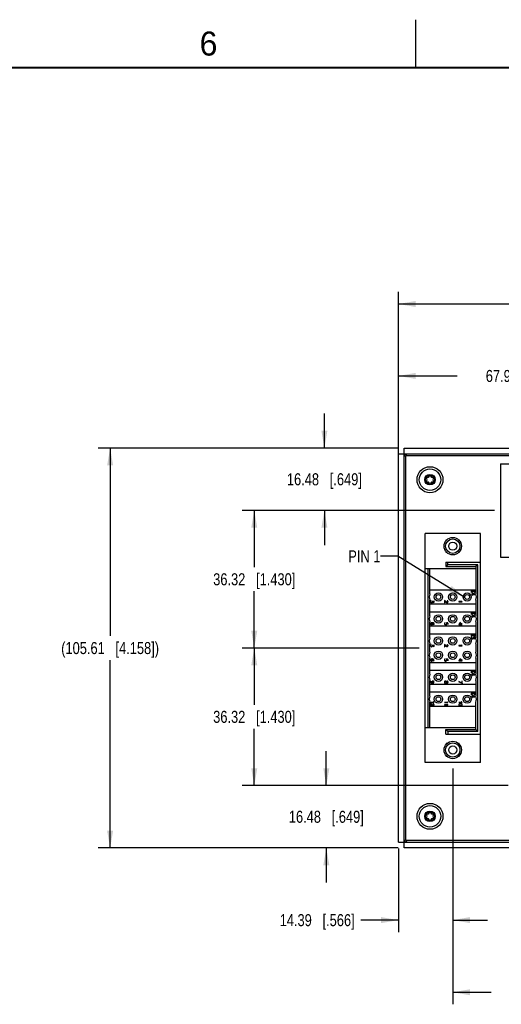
# Model space of a CAD drawing. Header units: inches. Extents: x 0 to 34, y 0 to 22.
# Tile 3 of 39: x 8.6 to 13.6, y 11.8 to 22. Entities that reach past the tile are written whole.
import ezdxf

# ---------------------------------------------------------------- set-up
doc = ezdxf.new("R2010")
doc.units = ezdxf.units.IN
doc.header["$LTSCALE"] = 1.87
doc.header["$MEASUREMENT"] = 0
doc.layers.get('0').update_dxf_attribs({"linetype": 'CONTINUOUS'})
for name, color, linetype in [('02___PRT_ALL_AXES', 7, 'CONTINUOUS'), ('03___PRT_ALL_CURVES', 7, 'CONTINUOUS'), ('DETAIL', 7, 'CONTINUOUS'), ('DIMENSIONS', 7, 'CONTINUOUS')]:
    doc.layers.add(name, color=color, linetype=linetype)
doc.styles.get("Standard").update_dxf_attribs({"font": 'txt', "width": 0.8})
doc.styles.add('TEXTSTYLE_2', font='txt')
doc.dimstyles.new('DIMSTYLE_1', dxfattribs={"dimtxt": 0.125, "dimasz": 0.18, "dimexe": 0.125, "dimexo": 0.0625, "dimgap": 0.0625, "dimtad": 0, "dimtih": 1, "dimtoh": 1, "dimzin": 0, "dimdsep": 46, "dimtxsty": 'STANDARD', "dimblk": '_FILLED', "dimblk1": '_FILLED', "dimblk2": '_FILLED', "dimcen": 0.09, "dimazin": 0, "dimtp": 0.01, "dimtm": 0.01, "dimtfac": 1, "dimtofl": 0, "dimtmove": 0, "dimatfit": 3, "dimldrblk": '_FILLED', "dimfxl": 1, "dimtolj": 1, "dimtzin": 0, "dimarcsym": 0})
doc.dimstyles.get("Standard").update_dxf_attribs({"dimtxt": 0.125, "dimasz": 0.18, "dimexe": 0.125, "dimexo": 0.0625, "dimgap": 0.09, "dimtad": 0, "dimtih": 1, "dimtoh": 1, "dimzin": 0, "dimdsep": 46, "dimtxsty": 'STANDARD', "dimblk": '_FILLED', "dimblk1": '_FILLED', "dimblk2": '_FILLED', "dimcen": 0.09, "dimazin": 0, "dimtol": 1, "dimtp": 0.02, "dimtm": 0.02, "dimtfac": 1, "dimtofl": 0, "dimtmove": 0, "dimatfit": 3, "dimldrblk": '_FILLED', "dimfxl": 1, "dimtolj": 1, "dimtzin": 0, "dimarcsym": 0})

# ---------------------------------------------------------------- blocks, each defined once
blk = doc.blocks.new('_FILLED')
at = {"color": 0, "linetype": 'BYBLOCK'}
blk.add_solid([(0, 0), (-1, 0.174), (-1, -0.174)], dxfattribs=at)
blk = doc.blocks.new('*D2')
at = {"layer": 'DIMENSIONS', "color": 2, "linetype": 'CONTINUOUS'}
for p, q in [((11.8, 17.546), (11.8, 17.906)), ((12.566, 17.546), (11.675, 17.546)), ((13.571, 16.897), (11.675, 16.897)), ((11.8, 16.897), (11.8, 16.537))]:
    blk.add_line(p, q, dxfattribs=at)
at = {"layer": 'DIMENSIONS', "color": 2, "linetype": 'CONTINUOUS', "xscale": 0.18, "yscale": 0.18, "zscale": 0.18}
for p, rotation in [((11.8, 17.546), 270), ((11.8, 16.897), 90)]:
    blk.add_blockref('_FILLED', p, dxfattribs=dict(at, rotation=rotation))
at = {"layer": 'DIMENSIONS', "color": 2, "linetype": 'CONTINUOUS', "insert": (11.8, 17.284), "char_height": 0.125, "width": 1.225, "attachment_point": 2, "line_spacing_factor": 0.9}
blk.add_mtext('16.48{\\ftxt.shx;\\W1.000000;\\H0.125000; }[.649]', dxfattribs=at)
blk = doc.blocks.new('*D3')
at = {"layer": 'DIMENSIONS', "color": 2, "linetype": 'CONTINUOUS'}
for p, q in [((13.571, 16.897), (10.945, 16.897)), ((11.07, 16.897), (11.07, 16.307)), ((11.07, 15.467), (11.07, 16.057)), ((12.786, 15.467), (10.945, 15.467))]:
    blk.add_line(p, q, dxfattribs=at)
at = {"layer": 'DIMENSIONS', "color": 2, "linetype": 'CONTINUOUS', "xscale": 0.18, "yscale": 0.18, "zscale": 0.18}
for p, rotation in [((11.07, 16.897), 90), ((11.07, 15.467), 270)]:
    blk.add_blockref('_FILLED', p, dxfattribs=dict(at, rotation=rotation))
at = {"layer": 'DIMENSIONS', "color": 2, "linetype": 'CONTINUOUS', "insert": (11.07, 16.244), "char_height": 0.125, "width": 1.325, "attachment_point": 2, "line_spacing_factor": 0.9}
blk.add_mtext('36.32{\\ftxt.shx;\\W1.000000;\\H0.125000; }[1.430]', dxfattribs=at)
blk = doc.blocks.new('*D4')
at = {"layer": 'DIMENSIONS', "color": 2, "linetype": 'CONTINUOUS'}
for p, q in [((12.786, 15.467), (10.945, 15.467)), ((11.07, 15.467), (11.07, 14.877)), ((11.07, 14.036), (11.07, 14.627)), ((13.712, 14.036), (10.945, 14.036))]:
    blk.add_line(p, q, dxfattribs=at)
at = {"layer": 'DIMENSIONS', "color": 2, "linetype": 'CONTINUOUS', "xscale": 0.18, "yscale": 0.18, "zscale": 0.18}
for p, rotation in [((11.07, 15.467), 90), ((11.07, 14.036), 270)]:
    blk.add_blockref('_FILLED', p, dxfattribs=dict(at, rotation=rotation))
at = {"layer": 'DIMENSIONS', "color": 2, "linetype": 'CONTINUOUS', "insert": (11.07, 14.814), "char_height": 0.125, "width": 1.325, "attachment_point": 2, "line_spacing_factor": 0.9}
blk.add_mtext('36.32{\\ftxt.shx;\\W1.000000;\\H0.125000; }[1.430]', dxfattribs=at)
blk = doc.blocks.new('*D5')
at = {"layer": 'DIMENSIONS', "color": 2, "linetype": 'CONTINUOUS'}
for p, q in [((11.82, 14.036), (11.82, 14.396)), ((13.712, 14.036), (11.695, 14.036)), ((12.566, 13.388), (11.695, 13.388)), ((11.82, 13.388), (11.82, 13.028))]:
    blk.add_line(p, q, dxfattribs=at)
at = {"layer": 'DIMENSIONS', "color": 2, "linetype": 'CONTINUOUS', "xscale": 0.18, "yscale": 0.18, "zscale": 0.18}
for p, rotation in [((11.82, 14.036), 270), ((11.82, 13.388), 90)]:
    blk.add_blockref('_FILLED', p, dxfattribs=dict(at, rotation=rotation))
at = {"layer": 'DIMENSIONS', "color": 2, "linetype": 'CONTINUOUS', "insert": (11.82, 13.775), "char_height": 0.125, "width": 1.225, "attachment_point": 2, "line_spacing_factor": 0.9}
blk.add_mtext('16.48{\\ftxt.shx;\\W1.000000;\\H0.125000; }[.649]', dxfattribs=at)
blk = doc.blocks.new('*D6')
at = {"layer": 'DIMENSIONS', "color": 2, "linetype": 'CONTINUOUS'}
for p, q in [((12.566, 17.546), (9.445, 17.546)), ((9.57, 17.546), (9.57, 15.592)), ((9.57, 13.388), (9.57, 15.342)), ((12.566, 13.388), (9.445, 13.388))]:
    blk.add_line(p, q, dxfattribs=at)
at = {"layer": 'DIMENSIONS', "color": 2, "linetype": 'CONTINUOUS', "xscale": 0.18, "yscale": 0.18, "zscale": 0.18}
for p, rotation in [((9.57, 17.546), 90), ((9.57, 13.388), 270)]:
    blk.add_blockref('_FILLED', p, dxfattribs=dict(at, rotation=rotation))
at = {"layer": 'DIMENSIONS', "color": 2, "linetype": 'CONTINUOUS', "insert": (9.57, 15.529), "char_height": 0.125, "width": 1.625, "attachment_point": 2, "line_spacing_factor": 0.9}
blk.add_mtext('(105.61{\\ftxt.shx;\\W1.000000;\\H0.125000; }[4.158])', dxfattribs=at)
blk = doc.blocks.new('*D7')
at = {"layer": 'DIMENSIONS', "color": 2, "linetype": 'CONTINUOUS'}
for p, q in [((13.136, 14.215), (13.136, 12.513)), ((12.57, 13.384), (12.57, 12.513)), ((12.57, 12.638), (12.178, 12.638)), ((13.136, 12.638), (13.496, 12.638))]:
    blk.add_line(p, q, dxfattribs=at)
at = {"layer": 'DIMENSIONS', "color": 2, "linetype": 'CONTINUOUS', "xscale": 0.18, "yscale": 0.18, "zscale": 0.18}
blk.add_blockref('_FILLED', (12.57, 12.638), dxfattribs=at)
at = {"layer": 'DIMENSIONS', "color": 2, "linetype": 'CONTINUOUS', "xscale": 0.18, "yscale": 0.18, "zscale": 0.18, "rotation": 180}
blk.add_blockref('_FILLED', (13.136, 12.638), dxfattribs=at)
at = {"layer": 'DIMENSIONS', "color": 2, "linetype": 'CONTINUOUS', "insert": (12.115, 12.7), "char_height": 0.125, "width": 1.225, "attachment_point": 3, "line_spacing_factor": 0.9}
blk.add_mtext('14.39{\\ftxt.shx;\\W1.000000;\\H0.125000; }[.566]', dxfattribs=at)
blk = doc.blocks.new('*D8')
at = {"layer": 'DIMENSIONS', "color": 2, "linetype": 'CONTINUOUS'}
for p, q in [((13.136, 14.215), (13.136, 11.763)), ((15.385, 13.488), (15.385, 11.763)), ((13.136, 11.888), (13.535, 11.888)), ((15.385, 11.888), (14.985, 11.888))]:
    blk.add_line(p, q, dxfattribs=at)
at = {"layer": 'DIMENSIONS', "color": 2, "linetype": 'CONTINUOUS', "xscale": 0.18, "yscale": 0.18, "zscale": 0.18, "rotation": 180}
blk.add_blockref('_FILLED', (13.136, 11.888), dxfattribs=at)
at = {"layer": 'DIMENSIONS', "color": 2, "linetype": 'CONTINUOUS', "xscale": 0.18, "yscale": 0.18, "zscale": 0.18}
blk.add_blockref('_FILLED', (15.385, 11.888), dxfattribs=at)
at = {"layer": 'DIMENSIONS', "color": 2, "linetype": 'CONTINUOUS', "insert": (14.26, 11.95), "char_height": 0.125, "width": 1.325, "attachment_point": 2, "line_spacing_factor": 0.9}
blk.add_mtext('57.12{\\ftxt.shx;\\W1.000000;\\H0.125000; }[2.249]', dxfattribs=at)
blk = doc.blocks.new('*D11')
at = {"layer": 'DIMENSIONS', "color": 2, "linetype": 'CONTINUOUS'}
for p, q in [((12.57, 17.549), (12.57, 18.421)), ((15.244, 17.445), (15.244, 18.421)), ((12.57, 18.296), (13.182, 18.296)), ((15.244, 18.296), (14.632, 18.296))]:
    blk.add_line(p, q, dxfattribs=at)
at = {"layer": 'DIMENSIONS', "color": 2, "linetype": 'CONTINUOUS', "xscale": 0.18, "yscale": 0.18, "zscale": 0.18, "rotation": 180}
blk.add_blockref('_FILLED', (12.57, 18.296), dxfattribs=at)
at = {"layer": 'DIMENSIONS', "color": 2, "linetype": 'CONTINUOUS', "xscale": 0.18, "yscale": 0.18, "zscale": 0.18}
blk.add_blockref('_FILLED', (15.244, 18.296), dxfattribs=at)
at = {"layer": 'DIMENSIONS', "color": 2, "linetype": 'CONTINUOUS', "insert": (13.907, 18.358), "char_height": 0.125, "width": 1.325, "attachment_point": 2, "line_spacing_factor": 0.9}
blk.add_mtext('67.92{\\ftxt.shx;\\W1.000000;\\H0.125000; }[2.674]', dxfattribs=at)
blk = doc.blocks.new('*D13')
at = {"layer": 'DIMENSIONS', "color": 2, "linetype": 'CONTINUOUS'}
for p, q in [((12.57, 15.529), (12.57, 19.169)), ((17.978, 15.529), (17.978, 19.169)), ((12.57, 19.044), (14.399, 19.044)), ((17.978, 19.044), (16.149, 19.044))]:
    blk.add_line(p, q, dxfattribs=at)
at = {"layer": 'DIMENSIONS', "color": 2, "linetype": 'CONTINUOUS', "xscale": 0.18, "yscale": 0.18, "zscale": 0.18, "rotation": 180}
blk.add_blockref('_FILLED', (12.57, 19.044), dxfattribs=at)
at = {"layer": 'DIMENSIONS', "color": 2, "linetype": 'CONTINUOUS', "xscale": 0.18, "yscale": 0.18, "zscale": 0.18}
blk.add_blockref('_FILLED', (17.978, 19.044), dxfattribs=at)
at = {"layer": 'DIMENSIONS', "color": 2, "linetype": 'CONTINUOUS', "insert": (15.274, 19.106), "char_height": 0.125, "width": 1.625, "attachment_point": 2, "line_spacing_factor": 0.9}
blk.add_mtext('(137.36{\\ftxt.shx;\\W1.000000;\\H0.125000; }[5.408])', dxfattribs=at)

msp = doc.modelspace()

# ---------------------------------------------------------------- linework, layer by layer
at = {"color": 2, "linetype": 'CONTINUOUS'}
msp.add_line((12.75, 21.5), (12.75, 22), dxfattribs=at)
at = {"color": 7, "linetype": 'CONTINUOUS'}
for p, q in [((12.629, 13.388), (12.629, 17.546)), ((12.57, 17.487), (17.978, 17.487)), ((12.643, 17.46), (12.648, 17.455)), ((12.649, 13.467), (12.649, 17.467)), ((12.649, 17.467), (17.899, 17.467)), ((12.655, 17.473), (12.66, 17.467)), ((13.633, 17.383), (13.633, 16.41)), ((13.633, 17.383), (16.854, 17.383)), ((12.849, 14.278), (12.849, 16.656)), ((13.424, 16.656), (12.849, 16.656)), ((13.069, 16.587), (13.069, 16.593)), ((13.069, 16.593), (13.075, 16.593)), ((13.197, 16.593), (13.203, 16.593)), ((13.203, 16.593), (13.203, 16.587)), ((13.424, 14.278), (13.424, 16.656)), ((13.069, 16.459), (13.069, 16.465)), ((13.075, 16.459), (13.069, 16.459)), ((13.203, 16.459), (13.197, 16.459)), ((13.203, 16.465), (13.203, 16.459)), ((13.633, 16.41), (16.854, 16.41)), ((12.849, 16.293), (13.376, 16.293)), ((12.876, 16.293), (12.876, 14.64)), ((12.896, 16.03), (12.896, 16.293)), ((13.065, 16.36), (13.065, 16.313)), ((13.065, 16.36), (13.424, 16.36)), ((13.085, 16.333), (13.065, 16.313)), ((13.065, 16.313), (13.376, 16.313)), ((13.085, 16.333), (13.085, 16.36)), ((13.396, 16.333), (13.085, 16.333)), ((13.396, 16.333), (13.376, 16.313)), ((13.376, 16.313), (13.376, 16.03)), ((13.396, 14.6), (13.396, 16.333)), ((12.896, 16.073), (13.376, 16.073)), ((13.33, 16.063), (13.33, 16.043)), ((13.366, 16.063), (13.33, 16.063)), ((13.33, 16.043), (13.332, 16.043)), ((13.33, 16.025), (13.33, 16.022)), ((13.339, 16.025), (13.33, 16.025)), ((13.33, 16.022), (13.339, 16.022)), ((13.332, 16.043), (13.332, 16.061)), ((13.332, 16.061), (13.347, 16.061)), ((13.339, 16.041), (13.339, 16.025)), ((13.366, 16.023), (13.339, 16.041)), ((13.339, 16.022), (13.339, 16.016)), ((13.339, 16.016), (13.341, 16.016)), ((13.341, 16.025), (13.341, 16.037)), ((13.341, 16.037), (13.359, 16.025)), ((13.359, 16.025), (13.341, 16.025)), ((13.341, 16.016), (13.341, 16.022)), ((13.341, 16.022), (13.366, 16.022)), ((13.347, 16.061), (13.347, 16.051)), ((13.347, 16.051), (13.349, 16.051)), ((13.349, 16.051), (13.349, 16.061)), ((13.349, 16.061), (13.363, 16.061)), ((13.363, 16.061), (13.363, 16.043)), ((13.363, 16.043), (13.366, 16.043)), ((13.366, 16.043), (13.366, 16.063)), ((13.366, 16.022), (13.366, 16.023)), ((12.896, 15.802), (12.896, 15.966)), ((13.376, 15.923), (12.896, 15.923)), ((12.906, 15.957), (12.905, 15.952)), ((12.905, 15.952), (12.905, 15.947)), ((12.905, 15.947), (12.906, 15.942)), ((12.908, 15.959), (12.906, 15.957)), ((12.906, 15.942), (12.91, 15.938)), ((12.907, 15.952), (12.91, 15.957)), ((12.907, 15.947), (12.907, 15.952)), ((12.908, 15.944), (12.907, 15.947)), ((12.912, 15.961), (12.908, 15.959)), ((12.909, 15.942), (12.908, 15.944)), ((12.912, 15.94), (12.909, 15.942)), ((12.91, 15.957), (12.912, 15.958)), ((12.91, 15.938), (12.915, 15.937)), ((12.912, 15.958), (12.912, 15.961)), ((12.915, 15.939), (12.912, 15.94)), ((12.917, 15.939), (12.915, 15.939)), ((12.915, 15.937), (12.917, 15.937)), ((12.92, 15.94), (12.917, 15.939)), ((12.917, 15.937), (12.922, 15.938)), ((12.922, 15.942), (12.92, 15.94)), ((12.923, 15.944), (12.922, 15.942)), ((12.922, 15.938), (12.925, 15.942)), ((12.925, 15.947), (12.923, 15.944)), ((12.925, 15.953), (12.925, 15.947)), ((12.938, 15.943), (12.925, 15.953)), ((12.925, 15.942), (12.927, 15.947)), ((12.927, 15.947), (12.927, 15.948)), ((12.927, 15.948), (12.94, 15.938)), ((12.938, 15.957), (12.938, 15.943)), ((12.94, 15.957), (12.938, 15.957)), ((12.94, 15.938), (12.94, 15.957)), ((13.05, 15.961), (13.05, 15.937)), ((13.066, 15.947), (13.05, 15.961)), ((13.05, 15.937), (13.052, 15.937)), ((13.052, 15.937), (13.052, 15.956)), ((13.052, 15.956), (13.065, 15.945)), ((13.065, 15.945), (13.072, 15.94)), ((13.072, 15.942), (13.066, 15.947)), ((13.075, 15.941), (13.072, 15.942)), ((13.072, 15.94), (13.075, 15.938)), ((13.079, 15.941), (13.075, 15.941)), ((13.075, 15.938), (13.079, 15.938)), ((13.077, 15.959), (13.077, 15.957)), ((13.079, 15.959), (13.077, 15.959)), ((13.077, 15.957), (13.079, 15.957)), ((13.082, 15.957), (13.079, 15.959)), ((13.079, 15.957), (13.082, 15.955)), ((13.082, 15.942), (13.079, 15.941)), ((13.079, 15.938), (13.082, 15.94)), ((13.084, 15.956), (13.082, 15.957)), ((13.082, 15.955), (13.083, 15.952)), ((13.083, 15.945), (13.082, 15.942)), ((13.082, 15.94), (13.084, 15.942)), ((13.083, 15.952), (13.083, 15.945)), ((13.086, 15.952), (13.084, 15.956)), ((13.084, 15.942), (13.086, 15.945)), ((13.086, 15.945), (13.086, 15.952)), ((13.2, 15.949), (13.2, 15.947)), ((13.231, 15.949), (13.2, 15.949)), ((13.2, 15.947), (13.235, 15.947)), ((13.226, 15.955), (13.228, 15.951)), ((13.228, 15.955), (13.226, 15.955)), ((13.23, 15.952), (13.228, 15.955)), ((13.228, 15.951), (13.231, 15.949)), ((13.235, 15.947), (13.23, 15.952)), ((13.235, 15.947), (13.235, 15.947)), ((13.376, 15.966), (13.376, 15.802)), ((12.896, 15.844), (13.376, 15.844)), ((13.33, 15.835), (13.33, 15.814)), ((13.366, 15.835), (13.33, 15.835)), ((13.33, 15.814), (13.332, 15.814)), ((13.33, 15.796), (13.33, 15.794)), ((13.339, 15.796), (13.33, 15.796)), ((13.33, 15.794), (13.339, 15.794)), ((13.332, 15.814), (13.332, 15.832)), ((13.332, 15.832), (13.347, 15.832)), ((13.339, 15.813), (13.339, 15.796)), ((13.366, 15.795), (13.339, 15.813)), ((13.339, 15.794), (13.339, 15.787)), ((13.339, 15.787), (13.341, 15.787)), ((13.341, 15.796), (13.341, 15.809)), ((13.341, 15.809), (13.359, 15.796)), ((13.359, 15.796), (13.341, 15.796)), ((13.341, 15.787), (13.341, 15.794)), ((13.341, 15.794), (13.366, 15.794)), ((13.347, 15.832), (13.347, 15.823)), ((13.347, 15.823), (13.349, 15.823)), ((13.349, 15.823), (13.349, 15.832)), ((13.349, 15.832), (13.363, 15.832)), ((13.363, 15.832), (13.363, 15.814)), ((13.363, 15.814), (13.366, 15.814)), ((13.366, 15.814), (13.366, 15.835)), ((13.366, 15.794), (13.366, 15.795)), ((12.896, 15.573), (12.896, 15.738)), ((13.376, 15.695), (12.896, 15.695)), ((12.907, 15.724), (12.905, 15.719)), ((12.905, 15.719), (12.905, 15.717)), ((12.905, 15.717), (12.907, 15.712)), ((12.91, 15.728), (12.907, 15.724)), ((12.907, 15.712), (12.91, 15.709)), ((12.908, 15.719), (12.909, 15.724)), ((12.908, 15.717), (12.908, 15.719)), ((12.909, 15.714), (12.908, 15.717)), ((12.909, 15.724), (12.912, 15.726)), ((12.91, 15.712), (12.909, 15.714)), ((12.917, 15.729), (12.91, 15.728)), ((12.916, 15.709), (12.91, 15.712)), ((12.91, 15.709), (12.915, 15.707)), ((12.912, 15.726), (12.917, 15.727)), ((12.915, 15.707), (12.917, 15.707)), ((12.917, 15.709), (12.916, 15.709)), ((12.925, 15.729), (12.917, 15.729)), ((12.917, 15.727), (12.923, 15.724)), ((12.923, 15.712), (12.917, 15.709)), ((12.917, 15.707), (12.922, 15.709)), ((12.922, 15.709), (12.926, 15.712)), ((12.926, 15.724), (12.923, 15.727)), ((12.923, 15.727), (12.925, 15.727)), ((12.923, 15.724), (12.924, 15.722)), ((12.924, 15.714), (12.923, 15.712)), ((12.924, 15.722), (12.925, 15.719)), ((12.925, 15.717), (12.924, 15.714)), ((12.934, 15.728), (12.925, 15.729)), ((12.925, 15.727), (12.934, 15.725)), ((12.925, 15.719), (12.925, 15.717)), ((12.927, 15.719), (12.926, 15.724)), ((12.926, 15.712), (12.927, 15.717)), ((12.927, 15.717), (12.927, 15.719)), ((12.939, 15.724), (12.934, 15.728)), ((12.934, 15.725), (12.937, 15.723)), ((12.937, 15.712), (12.935, 15.711)), ((12.935, 15.711), (12.935, 15.708)), ((12.935, 15.708), (12.939, 15.71)), ((12.937, 15.723), (12.938, 15.719)), ((12.938, 15.716), (12.937, 15.712)), ((12.938, 15.719), (12.938, 15.716)), ((12.941, 15.719), (12.939, 15.724)), ((12.939, 15.71), (12.941, 15.716)), ((12.941, 15.716), (12.941, 15.719)), ((13.052, 15.727), (13.05, 15.722)), ((13.05, 15.722), (13.05, 15.717)), ((13.05, 15.717), (13.052, 15.712)), ((13.053, 15.729), (13.052, 15.727)), ((13.052, 15.722), (13.054, 15.725)), ((13.052, 15.717), (13.052, 15.722)), ((13.053, 15.714), (13.052, 15.717)), ((13.052, 15.712), (13.055, 15.709)), ((13.057, 15.731), (13.053, 15.729)), ((13.055, 15.712), (13.053, 15.714)), ((13.054, 15.725), (13.055, 15.727)), ((13.055, 15.727), (13.057, 15.729)), ((13.057, 15.711), (13.055, 15.712)), ((13.055, 15.709), (13.061, 15.707)), ((13.057, 15.729), (13.057, 15.731)), ((13.061, 15.709), (13.057, 15.711)), ((13.064, 15.709), (13.061, 15.709)), ((13.061, 15.707), (13.064, 15.707)), ((13.067, 15.711), (13.064, 15.709)), ((13.064, 15.707), (13.069, 15.709)), ((13.069, 15.712), (13.067, 15.711)), ((13.071, 15.714), (13.069, 15.712)), ((13.069, 15.709), (13.073, 15.712)), ((13.07, 15.729), (13.07, 15.727)), ((13.086, 15.728), (13.07, 15.729)), ((13.07, 15.727), (13.072, 15.724)), ((13.072, 15.717), (13.071, 15.714)), ((13.072, 15.724), (13.072, 15.717)), ((13.074, 15.722), (13.073, 15.727)), ((13.073, 15.727), (13.083, 15.725)), ((13.073, 15.712), (13.074, 15.717)), ((13.074, 15.717), (13.074, 15.722)), ((13.083, 15.725), (13.083, 15.71)), ((13.083, 15.71), (13.086, 15.71)), ((13.086, 15.71), (13.086, 15.728)), ((13.2, 15.714), (13.2, 15.712)), ((13.208, 15.714), (13.2, 15.714)), ((13.2, 15.712), (13.208, 15.712)), ((13.208, 15.731), (13.208, 15.714)), ((13.235, 15.713), (13.208, 15.731)), ((13.208, 15.712), (13.208, 15.705)), ((13.208, 15.705), (13.21, 15.705)), ((13.21, 15.714), (13.21, 15.727)), ((13.21, 15.727), (13.229, 15.714)), ((13.229, 15.714), (13.21, 15.714)), ((13.21, 15.705), (13.21, 15.712)), ((13.21, 15.712), (13.235, 15.712)), ((13.235, 15.712), (13.235, 15.713)), ((13.376, 15.738), (13.376, 15.573)), ((12.896, 15.616), (13.376, 15.616)), ((13.33, 15.606), (13.33, 15.586)), ((13.366, 15.606), (13.33, 15.606)), ((13.33, 15.586), (13.332, 15.586)), ((13.332, 15.581), (13.33, 15.576)), ((13.33, 15.576), (13.33, 15.571)), ((13.33, 15.571), (13.332, 15.566)), ((13.332, 15.586), (13.332, 15.604)), ((13.332, 15.604), (13.347, 15.604)), ((13.333, 15.583), (13.332, 15.581)), ((13.332, 15.576), (13.334, 15.579)), ((13.332, 15.571), (13.332, 15.576)), ((13.333, 15.568), (13.332, 15.571)), ((13.332, 15.566), (13.335, 15.562)), ((13.337, 15.585), (13.333, 15.583)), ((13.335, 15.565), (13.333, 15.568)), ((13.334, 15.579), (13.335, 15.581)), ((13.335, 15.581), (13.337, 15.582)), ((13.337, 15.564), (13.335, 15.565)), ((13.335, 15.562), (13.341, 15.561)), ((13.337, 15.582), (13.337, 15.585)), ((13.341, 15.563), (13.337, 15.564)), ((13.344, 15.563), (13.341, 15.563)), ((13.347, 15.564), (13.344, 15.563)), ((13.344, 15.561), (13.349, 15.562)), ((13.347, 15.604), (13.347, 15.594)), ((13.347, 15.594), (13.349, 15.594)), ((13.349, 15.566), (13.347, 15.564)), ((13.349, 15.594), (13.349, 15.604)), ((13.349, 15.604), (13.363, 15.604)), ((13.351, 15.568), (13.349, 15.566)), ((13.349, 15.562), (13.353, 15.566)), ((13.35, 15.583), (13.35, 15.581)), ((13.366, 15.581), (13.35, 15.583)), ((13.35, 15.581), (13.352, 15.577)), ((13.352, 15.571), (13.351, 15.568)), ((13.352, 15.577), (13.352, 15.571)), ((13.354, 15.576), (13.353, 15.58)), ((13.353, 15.58), (13.363, 15.579)), ((13.353, 15.566), (13.354, 15.571)), ((13.354, 15.571), (13.354, 15.576)), ((13.363, 15.604), (13.363, 15.586)), ((13.363, 15.586), (13.366, 15.586)), ((13.363, 15.579), (13.363, 15.564)), ((13.363, 15.564), (13.366, 15.564)), ((13.366, 15.586), (13.366, 15.606)), ((13.366, 15.564), (13.366, 15.581)), ((12.896, 15.424), (12.896, 15.509)), ((12.906, 15.5), (12.905, 15.495)), ((12.905, 15.495), (12.905, 15.49)), ((12.905, 15.49), (12.906, 15.485)), ((12.908, 15.502), (12.906, 15.5)), ((12.906, 15.485), (12.91, 15.482)), ((12.907, 15.495), (12.91, 15.501)), ((12.907, 15.49), (12.907, 15.495)), ((12.908, 15.487), (12.907, 15.49)), ((12.912, 15.504), (12.908, 15.502)), ((12.909, 15.485), (12.908, 15.487)), ((12.912, 15.484), (12.909, 15.485)), ((12.91, 15.501), (12.912, 15.502)), ((12.91, 15.482), (12.915, 15.48)), ((12.912, 15.502), (12.912, 15.504)), ((12.915, 15.482), (12.912, 15.484)), ((12.917, 15.482), (12.915, 15.482)), ((12.915, 15.48), (12.917, 15.48)), ((12.92, 15.484), (12.917, 15.482)), ((12.917, 15.48), (12.922, 15.482)), ((12.922, 15.485), (12.92, 15.484)), ((12.923, 15.487), (12.922, 15.485)), ((12.922, 15.482), (12.925, 15.485)), ((12.925, 15.49), (12.923, 15.487)), ((12.925, 15.496), (12.925, 15.49)), ((12.938, 15.486), (12.925, 15.496)), ((12.925, 15.485), (12.927, 15.49)), ((12.927, 15.49), (12.927, 15.492)), ((12.927, 15.492), (12.94, 15.481)), ((12.938, 15.501), (12.938, 15.486)), ((12.94, 15.501), (12.938, 15.501)), ((12.94, 15.481), (12.94, 15.501)), ((13.05, 15.504), (13.05, 15.48)), ((13.066, 15.491), (13.05, 15.504)), ((13.05, 15.48), (13.052, 15.48)), ((13.052, 15.48), (13.052, 15.499)), ((13.052, 15.499), (13.065, 15.488)), ((13.065, 15.488), (13.072, 15.483)), ((13.072, 15.486), (13.066, 15.491)), ((13.075, 15.484), (13.072, 15.486)), ((13.072, 15.483), (13.075, 15.482)), ((13.079, 15.484), (13.075, 15.484)), ((13.075, 15.482), (13.079, 15.482)), ((13.077, 15.502), (13.077, 15.5)), ((13.079, 15.502), (13.077, 15.502)), ((13.077, 15.5), (13.079, 15.5)), ((13.082, 15.501), (13.079, 15.502)), ((13.079, 15.5), (13.082, 15.498)), ((13.082, 15.486), (13.079, 15.484)), ((13.079, 15.482), (13.082, 15.483)), ((13.084, 15.499), (13.082, 15.501)), ((13.082, 15.498), (13.083, 15.495)), ((13.083, 15.489), (13.082, 15.486)), ((13.082, 15.483), (13.084, 15.485)), ((13.083, 15.495), (13.083, 15.489)), ((13.086, 15.495), (13.084, 15.499)), ((13.084, 15.485), (13.086, 15.489)), ((13.086, 15.489), (13.086, 15.495)), ((13.2, 15.492), (13.2, 15.49)), ((13.231, 15.492), (13.2, 15.492)), ((13.2, 15.49), (13.235, 15.49)), ((13.226, 15.499), (13.228, 15.495)), ((13.228, 15.499), (13.226, 15.499)), ((13.23, 15.495), (13.228, 15.499)), ((13.228, 15.495), (13.231, 15.492)), ((13.235, 15.49), (13.23, 15.495)), ((13.235, 15.49), (13.235, 15.49)), ((13.341, 15.561), (13.344, 15.561)), ((13.376, 15.509), (13.376, 15.424)), ((12.896, 15.195), (12.896, 15.36)), ((13.376, 15.36), (13.376, 15.195)), ((12.896, 15.317), (13.376, 15.317)), ((12.906, 15.348), (12.905, 15.342)), ((12.905, 15.342), (12.905, 15.341)), ((12.905, 15.341), (12.906, 15.336)), ((12.91, 15.351), (12.906, 15.348)), ((12.906, 15.336), (12.91, 15.332)), ((12.907, 15.342), (12.909, 15.347)), ((12.907, 15.341), (12.907, 15.342)), ((12.908, 15.338), (12.907, 15.341)), ((12.909, 15.336), (12.908, 15.338)), ((12.909, 15.347), (12.912, 15.349)), ((12.915, 15.333), (12.909, 15.336)), ((12.917, 15.353), (12.91, 15.351)), ((12.91, 15.332), (12.915, 15.33)), ((12.912, 15.349), (12.917, 15.35)), ((12.917, 15.333), (12.915, 15.333)), ((12.915, 15.33), (12.917, 15.33)), ((12.925, 15.353), (12.917, 15.353)), ((12.917, 15.35), (12.922, 15.348)), ((12.922, 15.336), (12.917, 15.333)), ((12.917, 15.33), (12.922, 15.332)), ((12.922, 15.348), (12.923, 15.346)), ((12.923, 15.338), (12.922, 15.336)), ((12.922, 15.332), (12.925, 15.336)), ((12.925, 15.348), (12.923, 15.35)), ((12.923, 15.35), (12.925, 15.35)), ((12.923, 15.346), (12.925, 15.342)), ((12.925, 15.341), (12.923, 15.338)), ((12.933, 15.351), (12.925, 15.353)), ((12.925, 15.35), (12.933, 15.349)), ((12.927, 15.342), (12.925, 15.348)), ((12.925, 15.342), (12.925, 15.341)), ((12.925, 15.336), (12.927, 15.341)), ((12.927, 15.341), (12.927, 15.342)), ((12.938, 15.348), (12.933, 15.351)), ((12.933, 15.349), (12.936, 15.346)), ((12.936, 15.335), (12.934, 15.334)), ((12.934, 15.334), (12.934, 15.332)), ((12.934, 15.332), (12.938, 15.334)), ((12.936, 15.346), (12.938, 15.342)), ((12.938, 15.339), (12.936, 15.335)), ((12.94, 15.342), (12.938, 15.348)), ((12.938, 15.342), (12.938, 15.339)), ((12.938, 15.334), (12.94, 15.339)), ((12.94, 15.339), (12.94, 15.342)), ((13.052, 15.351), (13.05, 15.346)), ((13.05, 15.346), (13.05, 15.341)), ((13.05, 15.341), (13.052, 15.336)), ((13.053, 15.353), (13.052, 15.351)), ((13.052, 15.346), (13.053, 15.349)), ((13.052, 15.341), (13.052, 15.346)), ((13.053, 15.338), (13.052, 15.341)), ((13.052, 15.336), (13.055, 15.332)), ((13.057, 15.355), (13.053, 15.353)), ((13.053, 15.349), (13.055, 15.351)), ((13.055, 15.335), (13.053, 15.338)), ((13.055, 15.351), (13.057, 15.352)), ((13.057, 15.334), (13.055, 15.335)), ((13.055, 15.332), (13.06, 15.33)), ((13.057, 15.352), (13.057, 15.355)), ((13.06, 15.333), (13.057, 15.334)), ((13.064, 15.333), (13.06, 15.333)), ((13.06, 15.33), (13.064, 15.33)), ((13.067, 15.334), (13.064, 15.333)), ((13.064, 15.33), (13.069, 15.332)), ((13.069, 15.335), (13.067, 15.334)), ((13.071, 15.338), (13.069, 15.335)), ((13.069, 15.332), (13.072, 15.336)), ((13.07, 15.353), (13.07, 15.351)), ((13.086, 15.351), (13.07, 15.353)), ((13.07, 15.351), (13.072, 15.347)), ((13.072, 15.341), (13.071, 15.338)), ((13.072, 15.347), (13.072, 15.341)), ((13.072, 15.336), (13.074, 15.341)), ((13.074, 15.346), (13.073, 15.35)), ((13.073, 15.35), (13.083, 15.349)), ((13.074, 15.341), (13.074, 15.346)), ((13.083, 15.349), (13.083, 15.334)), ((13.083, 15.334), (13.086, 15.334)), ((13.086, 15.334), (13.086, 15.351)), ((13.2, 15.338), (13.2, 15.335)), ((13.208, 15.338), (13.2, 15.338)), ((13.2, 15.335), (13.208, 15.335)), ((13.208, 15.355), (13.208, 15.338)), ((13.235, 15.336), (13.208, 15.355)), ((13.208, 15.335), (13.208, 15.329)), ((13.208, 15.329), (13.21, 15.329)), ((13.21, 15.338), (13.21, 15.35)), ((13.21, 15.35), (13.228, 15.338)), ((13.228, 15.338), (13.21, 15.338)), ((13.21, 15.329), (13.21, 15.335)), ((13.21, 15.335), (13.235, 15.335)), ((13.235, 15.335), (13.235, 15.336)), ((12.896, 15.238), (13.376, 15.238)), ((13.33, 15.228), (13.33, 15.208)), ((13.366, 15.228), (13.33, 15.228)), ((13.33, 15.208), (13.332, 15.208)), ((13.33, 15.19), (13.33, 15.188)), ((13.339, 15.19), (13.33, 15.19)), ((13.33, 15.188), (13.339, 15.188)), ((13.332, 15.208), (13.332, 15.226)), ((13.332, 15.226), (13.347, 15.226)), ((13.339, 15.207), (13.339, 15.19)), ((13.366, 15.188), (13.339, 15.207)), ((13.339, 15.188), (13.339, 15.181)), ((13.339, 15.181), (13.341, 15.181)), ((13.341, 15.19), (13.341, 15.203)), ((13.341, 15.203), (13.359, 15.19)), ((13.359, 15.19), (13.341, 15.19)), ((13.341, 15.181), (13.341, 15.188)), ((13.341, 15.188), (13.366, 15.188)), ((13.347, 15.226), (13.347, 15.216)), ((13.347, 15.216), (13.349, 15.216)), ((13.349, 15.216), (13.349, 15.226)), ((13.349, 15.226), (13.363, 15.226)), ((13.363, 15.226), (13.363, 15.208)), ((13.363, 15.208), (13.366, 15.208)), ((13.366, 15.208), (13.366, 15.228)), ((13.366, 15.188), (13.366, 15.188)), ((12.896, 14.967), (12.896, 15.131)), ((13.376, 15.089), (12.896, 15.089)), ((12.907, 15.12), (12.905, 15.115)), ((12.905, 15.115), (12.905, 15.112)), ((12.905, 15.112), (12.907, 15.107)), ((12.911, 15.122), (12.907, 15.12)), ((12.907, 15.115), (12.909, 15.119)), ((12.907, 15.112), (12.907, 15.115)), ((12.909, 15.108), (12.907, 15.112)), ((12.907, 15.107), (12.912, 15.103)), ((12.909, 15.119), (12.911, 15.12)), ((12.912, 15.106), (12.909, 15.108)), ((12.911, 15.12), (12.911, 15.122)), ((12.92, 15.104), (12.912, 15.106)), ((12.912, 15.103), (12.92, 15.102)), ((12.92, 15.119), (12.918, 15.114)), ((12.918, 15.114), (12.918, 15.112)), ((12.918, 15.112), (12.92, 15.107)), ((12.923, 15.122), (12.92, 15.119)), ((12.92, 15.107), (12.923, 15.104)), ((12.923, 15.104), (12.92, 15.104)), ((12.92, 15.102), (12.928, 15.102)), ((12.921, 15.113), (12.922, 15.117)), ((12.921, 15.112), (12.921, 15.113)), ((12.922, 15.109), (12.921, 15.112)), ((12.922, 15.117), (12.923, 15.119)), ((12.923, 15.106), (12.922, 15.109)), ((12.928, 15.124), (12.923, 15.122)), ((12.923, 15.119), (12.925, 15.12)), ((12.927, 15.104), (12.923, 15.106)), ((12.925, 15.12), (12.928, 15.121)), ((12.928, 15.104), (12.927, 15.104)), ((12.93, 15.124), (12.928, 15.124)), ((12.928, 15.121), (12.93, 15.121)), ((12.933, 15.105), (12.928, 15.104)), ((12.928, 15.102), (12.935, 15.103)), ((12.935, 15.122), (12.93, 15.124)), ((12.93, 15.121), (12.933, 15.12)), ((12.933, 15.12), (12.935, 15.119)), ((12.936, 15.107), (12.933, 15.105)), ((12.939, 15.119), (12.935, 15.122)), ((12.935, 15.119), (12.937, 15.116)), ((12.935, 15.103), (12.939, 15.107)), ((12.937, 15.108), (12.936, 15.107)), ((12.937, 15.116), (12.938, 15.113)), ((12.938, 15.112), (12.937, 15.108)), ((12.938, 15.113), (12.938, 15.112)), ((12.94, 15.114), (12.939, 15.119)), ((12.939, 15.107), (12.94, 15.112)), ((12.94, 15.112), (12.94, 15.114)), ((13.051, 15.12), (13.049, 15.115)), ((13.049, 15.115), (13.049, 15.108)), ((13.049, 15.108), (13.051, 15.103)), ((13.053, 15.122), (13.051, 15.12)), ((13.051, 15.103), (13.053, 15.102)), ((13.052, 15.115), (13.053, 15.119)), ((13.052, 15.109), (13.052, 15.115)), ((13.053, 15.105), (13.052, 15.109)), ((13.056, 15.124), (13.053, 15.122)), ((13.053, 15.119), (13.054, 15.12)), ((13.054, 15.103), (13.053, 15.105)), ((13.053, 15.102), (13.056, 15.1)), ((13.054, 15.12), (13.057, 15.121)), ((13.057, 15.102), (13.054, 15.103)), ((13.062, 15.124), (13.056, 15.124)), ((13.056, 15.1), (13.062, 15.1)), ((13.057, 15.121), (13.061, 15.121)), ((13.061, 15.102), (13.057, 15.102)), ((13.061, 15.121), (13.063, 15.12)), ((13.063, 15.103), (13.061, 15.102)), ((13.065, 15.122), (13.062, 15.124)), ((13.062, 15.1), (13.065, 15.102)), ((13.063, 15.12), (13.066, 15.117)), ((13.066, 15.106), (13.063, 15.103)), ((13.068, 15.119), (13.065, 15.122)), ((13.065, 15.102), (13.068, 15.105)), ((13.066, 15.117), (13.069, 15.113)), ((13.069, 15.111), (13.066, 15.106)), ((13.07, 15.116), (13.068, 15.119)), ((13.068, 15.105), (13.07, 15.108)), ((13.069, 15.113), (13.069, 15.111)), ((13.071, 15.119), (13.07, 15.116)), ((13.07, 15.108), (13.071, 15.105)), ((13.073, 15.12), (13.071, 15.119)), ((13.071, 15.113), (13.073, 15.117)), ((13.071, 15.111), (13.071, 15.113)), ((13.073, 15.106), (13.071, 15.111)), ((13.071, 15.105), (13.073, 15.103)), ((13.076, 15.122), (13.073, 15.12)), ((13.073, 15.117), (13.074, 15.118)), ((13.074, 15.105), (13.073, 15.106)), ((13.073, 15.103), (13.076, 15.102)), ((13.074, 15.118), (13.077, 15.12)), ((13.077, 15.104), (13.074, 15.105)), ((13.08, 15.122), (13.076, 15.122)), ((13.076, 15.102), (13.08, 15.102)), ((13.077, 15.12), (13.079, 15.12)), ((13.079, 15.104), (13.077, 15.104)), ((13.079, 15.12), (13.081, 15.119)), ((13.081, 15.105), (13.079, 15.104)), ((13.083, 15.12), (13.08, 15.122)), ((13.08, 15.102), (13.083, 15.103)), ((13.081, 15.119), (13.083, 15.115)), ((13.083, 15.109), (13.081, 15.105)), ((13.085, 15.115), (13.083, 15.12)), ((13.083, 15.115), (13.083, 15.109)), ((13.083, 15.103), (13.085, 15.108)), ((13.085, 15.108), (13.085, 15.115)), ((13.199, 15.119), (13.199, 15.116)), ((13.232, 15.103), (13.199, 15.119)), ((13.199, 15.116), (13.234, 15.1)), ((13.232, 15.124), (13.232, 15.103)), ((13.235, 15.124), (13.232, 15.124)), ((13.234, 15.1), (13.235, 15.099)), ((13.235, 15.099), (13.235, 15.124)), ((13.376, 15.131), (13.376, 14.967)), ((12.896, 15.01), (13.376, 15.01)), ((13.33, 15), (13.33, 14.98)), ((13.366, 15), (13.33, 15)), ((13.33, 14.98), (13.332, 14.98)), ((13.33, 14.962), (13.33, 14.959)), ((13.339, 14.962), (13.33, 14.962)), ((13.33, 14.959), (13.339, 14.959)), ((13.332, 14.98), (13.332, 14.998)), ((13.332, 14.998), (13.347, 14.998)), ((13.339, 14.978), (13.339, 14.962)), ((13.366, 14.96), (13.339, 14.978)), ((13.339, 14.959), (13.339, 14.953)), ((13.339, 14.953), (13.341, 14.953)), ((13.341, 14.962), (13.341, 14.974)), ((13.341, 14.974), (13.359, 14.962)), ((13.359, 14.962), (13.341, 14.962)), ((13.341, 14.953), (13.341, 14.959)), ((13.341, 14.959), (13.366, 14.959)), ((13.347, 14.998), (13.347, 14.988)), ((13.347, 14.988), (13.349, 14.988)), ((13.349, 14.988), (13.349, 14.998)), ((13.349, 14.998), (13.363, 14.998)), ((13.363, 14.998), (13.363, 14.98)), ((13.363, 14.98), (13.366, 14.98)), ((13.366, 14.98), (13.366, 15)), ((13.366, 14.959), (13.366, 14.96)), ((12.896, 14.64), (12.896, 14.903)), ((13.376, 14.86), (12.896, 14.86)), ((12.905, 14.902), (12.905, 14.899)), ((12.936, 14.902), (12.905, 14.902)), ((12.905, 14.899), (12.94, 14.899)), ((12.905, 14.889), (12.905, 14.865)), ((12.921, 14.875), (12.905, 14.889)), ((12.905, 14.865), (12.907, 14.865)), ((12.907, 14.865), (12.907, 14.884)), ((12.907, 14.884), (12.92, 14.873)), ((12.92, 14.873), (12.927, 14.868)), ((12.927, 14.87), (12.921, 14.875)), ((12.93, 14.869), (12.927, 14.87)), ((12.927, 14.868), (12.93, 14.866)), ((12.934, 14.869), (12.93, 14.869)), ((12.93, 14.866), (12.934, 14.866)), ((12.931, 14.908), (12.933, 14.904)), ((12.934, 14.908), (12.931, 14.908)), ((12.932, 14.887), (12.932, 14.884)), ((12.934, 14.887), (12.932, 14.887)), ((12.932, 14.884), (12.934, 14.884)), ((12.933, 14.904), (12.936, 14.902)), ((12.935, 14.905), (12.934, 14.908)), ((12.937, 14.885), (12.934, 14.887)), ((12.934, 14.884), (12.937, 14.883)), ((12.937, 14.87), (12.934, 14.869)), ((12.934, 14.866), (12.937, 14.868)), ((12.94, 14.9), (12.935, 14.905)), ((12.939, 14.883), (12.937, 14.885)), ((12.937, 14.883), (12.938, 14.88)), ((12.938, 14.873), (12.937, 14.87)), ((12.937, 14.868), (12.939, 14.87)), ((12.938, 14.88), (12.938, 14.873)), ((12.94, 14.88), (12.939, 14.883)), ((12.939, 14.87), (12.94, 14.873)), ((12.94, 14.899), (12.94, 14.9)), ((12.94, 14.873), (12.94, 14.88)), ((13.05, 14.902), (13.05, 14.899)), ((13.08, 14.902), (13.05, 14.902)), ((13.05, 14.899), (13.085, 14.899)), ((13.05, 14.877), (13.05, 14.874)), ((13.08, 14.877), (13.05, 14.877)), ((13.05, 14.874), (13.085, 14.874)), ((13.076, 14.908), (13.078, 14.904)), ((13.078, 14.908), (13.076, 14.908)), ((13.076, 14.883), (13.078, 14.879)), ((13.078, 14.883), (13.076, 14.883)), ((13.08, 14.905), (13.078, 14.908)), ((13.078, 14.904), (13.08, 14.902)), ((13.08, 14.88), (13.078, 14.883)), ((13.078, 14.879), (13.08, 14.877)), ((13.085, 14.9), (13.08, 14.905)), ((13.085, 14.875), (13.08, 14.88)), ((13.085, 14.899), (13.085, 14.9)), ((13.085, 14.874), (13.085, 14.875)), ((13.199, 14.902), (13.199, 14.899)), ((13.23, 14.902), (13.199, 14.902)), ((13.199, 14.899), (13.235, 14.899)), ((13.201, 14.883), (13.199, 14.878)), ((13.199, 14.878), (13.199, 14.875)), ((13.199, 14.875), (13.201, 14.87)), ((13.206, 14.887), (13.201, 14.883)), ((13.201, 14.87), (13.206, 14.866)), ((13.202, 14.878), (13.203, 14.882)), ((13.202, 14.875), (13.202, 14.878)), ((13.203, 14.871), (13.202, 14.875)), ((13.203, 14.882), (13.206, 14.885)), ((13.206, 14.869), (13.203, 14.871)), ((13.214, 14.888), (13.206, 14.887)), ((13.206, 14.885), (13.214, 14.886)), ((13.214, 14.867), (13.206, 14.869)), ((13.206, 14.866), (13.214, 14.865)), ((13.219, 14.888), (13.214, 14.888)), ((13.214, 14.886), (13.219, 14.886)), ((13.219, 14.867), (13.214, 14.867)), ((13.214, 14.865), (13.219, 14.865)), ((13.228, 14.887), (13.219, 14.888)), ((13.219, 14.886), (13.228, 14.885)), ((13.228, 14.869), (13.219, 14.867)), ((13.219, 14.865), (13.228, 14.866)), ((13.225, 14.908), (13.227, 14.904)), ((13.228, 14.908), (13.225, 14.908)), ((13.227, 14.904), (13.23, 14.902)), ((13.23, 14.905), (13.228, 14.908)), ((13.233, 14.883), (13.228, 14.887)), ((13.228, 14.885), (13.231, 14.882)), ((13.231, 14.871), (13.228, 14.869)), ((13.228, 14.866), (13.233, 14.87)), ((13.235, 14.9), (13.23, 14.905)), ((13.231, 14.882), (13.232, 14.878)), ((13.232, 14.875), (13.231, 14.871)), ((13.232, 14.878), (13.232, 14.875)), ((13.235, 14.878), (13.233, 14.883)), ((13.233, 14.87), (13.235, 14.875)), ((13.235, 14.899), (13.235, 14.9)), ((13.235, 14.875), (13.235, 14.878)), ((13.376, 14.62), (13.376, 14.903)), ((12.849, 14.64), (13.376, 14.64)), ((13.065, 14.573), (13.065, 14.62)), ((13.085, 14.6), (13.065, 14.62)), ((13.065, 14.62), (13.376, 14.62)), ((13.065, 14.573), (13.424, 14.573)), ((13.085, 14.6), (13.085, 14.573)), ((13.396, 14.6), (13.085, 14.6)), ((13.396, 14.6), (13.376, 14.62)), ((13.069, 14.474), (13.069, 14.468)), ((13.075, 14.474), (13.069, 14.474)), ((13.203, 14.474), (13.197, 14.474)), ((13.203, 14.468), (13.203, 14.474)), ((13.069, 14.346), (13.069, 14.341)), ((13.069, 14.341), (13.075, 14.341)), ((13.197, 14.341), (13.203, 14.341)), ((13.203, 14.341), (13.203, 14.346)), ((13.424, 14.278), (12.849, 14.278)), ((12.57, 13.447), (17.978, 13.447)), ((12.643, 13.473), (12.648, 13.478)), ((17.899, 13.467), (12.649, 13.467)), ((12.655, 13.46), (12.66, 13.466))]:
    msp.add_line(p, q, dxfattribs=at)
at = {"color": 3, "linetype": 'CONTINUOUS'}
for p, q in [((12.629, 17.546), (17.919, 17.546)), ((12.57, 13.447), (12.57, 17.487)), ((17.919, 13.388), (12.629, 13.388))]:
    msp.add_line(p, q, dxfattribs=at)
at = {"color": 7, "linetype": 'CONTINUOUS', "const_width": 0.02}
msp.add_lwpolyline([(33.5, 21.5), (0.5, 21.5)], dxfattribs=at)
at = {"color": 7, "linetype": 'CONTINUOUS'}
for centre, radius in [((12.899, 17.217), 0.112), ((12.899, 17.217), 0.112), ((12.899, 17.217), 0.047), ((13.136, 16.526), 0.0906), ((13.136, 16.526), 0.0748), ((13.136, 16.526), 0.0424), ((12.987, 15.998), 0.0429), ((12.987, 15.998), 0.025), ((13.136, 15.998), 0.0429), ((13.136, 15.998), 0.025), ((13.286, 15.998), 0.0429), ((13.286, 15.998), 0.025), ((12.987, 15.77), 0.0429), ((12.987, 15.77), 0.025), ((13.136, 15.77), 0.0429), ((13.136, 15.77), 0.025), ((13.286, 15.77), 0.0429), ((13.286, 15.77), 0.025), ((12.987, 15.541), 0.0429), ((12.987, 15.541), 0.025), ((13.136, 15.541), 0.0429), ((13.136, 15.541), 0.025), ((13.286, 15.541), 0.0429), ((13.286, 15.541), 0.025), ((12.987, 15.392), 0.0429), ((12.987, 15.392), 0.025), ((13.136, 15.392), 0.0429), ((13.136, 15.392), 0.025), ((13.286, 15.392), 0.0429), ((13.286, 15.392), 0.025), ((12.987, 15.163), 0.0429), ((12.987, 15.163), 0.025), ((13.136, 15.163), 0.0429), ((13.136, 15.163), 0.025), ((13.286, 15.163), 0.0429), ((13.286, 15.163), 0.025), ((12.987, 14.935), 0.0429), ((12.987, 14.935), 0.025), ((13.136, 14.935), 0.0429), ((13.136, 14.935), 0.025), ((13.286, 14.935), 0.0429), ((13.286, 14.935), 0.025), ((13.136, 14.407), 0.0906), ((13.136, 14.407), 0.0748), ((13.136, 14.407), 0.0424), ((12.899, 13.717), 0.112), ((12.899, 13.717), 0.112), ((12.899, 13.717), 0.047)]:
    msp.add_circle(centre, radius, dxfattribs=at)
for centre, radius, start, end in [((12.865, 17.236), 0.00748, 60.7228, 239.2772), ((12.865, 17.197), 0.00748, 120.7228, 299.2772), ((12.854, 17.217), 0.015, 300.7228, 59.2772), ((12.876, 17.255), 0.015, 240.7228, 359.2772), ((12.899, 17.255), 0.00748, 0.7228, 179.2772), ((12.921, 17.255), 0.015, 180.7228, 299.2772), ((12.932, 17.236), 0.00748, 300.7228, 119.2772), ((12.944, 17.217), 0.015, 120.7228, 239.2772), ((12.932, 17.197), 0.00748, 240.7228, 59.2772), ((12.876, 17.178), 0.015, 0.7228, 119.2772), ((12.899, 17.178), 0.00748, 180.7228, 359.2772), ((12.921, 17.178), 0.015, 60.7228, 179.2772), ((12.987, 15.998), 0.0961, 160.4968, 199.5032), ((13.286, 15.998), 0.0961, 340.4968, 19.5032), ((12.987, 15.77), 0.0961, 160.4968, 199.5032), ((13.286, 15.77), 0.0961, 340.4968, 19.5032), ((12.987, 15.541), 0.0961, 160.4968, 199.5032), ((13.286, 15.541), 0.0961, 340.4968, 19.5032), ((12.987, 15.392), 0.0961, 160.4968, 199.5032), ((13.286, 15.392), 0.0961, 340.4968, 19.5032), ((12.987, 15.163), 0.0961, 160.4968, 199.5032), ((13.286, 15.163), 0.0961, 340.4968, 19.5032), ((12.987, 14.935), 0.0961, 160.4968, 199.5032), ((13.286, 14.935), 0.0961, 340.4968, 19.5032), ((12.865, 13.736), 0.00748, 60.7228, 239.2772), ((12.854, 13.717), 0.015, 300.7228, 59.2772), ((12.876, 13.755), 0.015, 240.7228, 359.2772), ((12.899, 13.755), 0.00748, 0.7228, 179.2772), ((12.921, 13.755), 0.015, 180.7228, 299.2772), ((12.932, 13.736), 0.00748, 300.7228, 119.2772), ((12.944, 13.717), 0.015, 120.7228, 239.2772), ((12.865, 13.697), 0.00748, 120.7228, 299.2772), ((12.876, 13.678), 0.015, 0.7228, 119.2772), ((12.899, 13.678), 0.00748, 180.7228, 359.2772), ((12.921, 13.678), 0.015, 60.7228, 179.2772), ((12.932, 13.697), 0.00748, 240.7228, 59.2772)]:
    msp.add_arc(centre, radius, start, end, dxfattribs=at)
for points in [[(12.629, 17.487), (12.629, 17.484), (12.629, 17.48), (12.632, 17.473), (12.637, 17.466), (12.641, 17.462), (12.643, 17.46)], [(12.629, 17.487), (12.631, 17.487), (12.636, 17.486), (12.642, 17.483), (12.649, 17.479), (12.653, 17.475), (12.655, 17.473)], [(12.629, 13.447), (12.629, 13.449), (12.629, 13.453), (12.632, 13.46), (12.637, 13.467), (12.641, 13.471), (12.643, 13.473)], [(12.629, 13.447), (12.631, 13.447), (12.636, 13.447), (12.642, 13.45), (12.649, 13.455), (12.653, 13.458), (12.655, 13.46)]]:
    msp.add_open_spline(points, degree=3, knots=[0, 0, 0, 0, 0.217676, 0.450517, 0.709526, 1, 1, 1, 1], dxfattribs=at)
at = {"layer": '02___PRT_ALL_AXES', "color": 7, "linetype": 'CONTINUOUS'}
for centre in [(12.899, 17.217), (12.899, 13.717)]:
    msp.add_circle(centre, 0.055, dxfattribs=at)
at = {"layer": '03___PRT_ALL_CURVES', "color": 4, "linetype": 'CONTINUOUS'}
for centre in [(12.899, 17.217), (12.899, 13.717)]:
    msp.add_circle(centre, 0.135, dxfattribs=at)

# ---------------------------------------------------------------- texts
at = {"color": 2, "linetype": 'CONTINUOUS', "insert": (10.501, 21.877), "char_height": 0.25, "width": 0.25, "attachment_point": 1, "line_spacing_factor": 0.9, "style": 'TEXTSTYLE_2'}
msp.add_mtext('6', dxfattribs=at)
at = {"layer": 'DETAIL', "color": 2, "linetype": 'CONTINUOUS', "insert": (12.383, 16.483), "char_height": 0.125, "width": 0.5, "attachment_point": 3, "line_spacing_factor": 0.9}
msp.add_mtext('PIN 1', dxfattribs=at)

# ---------------------------------------------------------------- dimensions: what is measured, and where the dimension line sits
at = {"layer": 'DIMENSIONS', "color": 2, "linetype": 'CONTINUOUS'}
dim = msp.add_linear_dim(base=(17.978, 19.044), p1=(12.57, 15.467), p2=(17.978, 15.467), text='(<>)', dimstyle='DIMSTYLE_1', dxfattribs=at)
dim.commit()
dim.dimension.update_dxf_attribs({"geometry": '*D13', "text_midpoint": (15.274, 19.044), "dimtype": 160})
for base, p1, p2, picture, middle in [((15.244, 18.296), (12.57, 17.487), (15.244, 17.383), '*D11', (13.907, 18.296)), ((13.136, 12.638), (12.57, 13.447), (13.136, 14.278), '*D7', (11.503, 12.638)), ((15.385, 11.888), (13.136, 14.278), (15.385, 13.55), '*D8', (14.26, 11.888))]:
    dim = msp.add_linear_dim(base=base, p1=p1, p2=p2, dimstyle='DIMSTYLE_1', dxfattribs=at)
    dim.commit()
    dim.dimension.update_dxf_attribs({"geometry": picture, "text_midpoint": middle, "dimtype": 160})
for base, p1, p2, angle, picture, middle in [((11.8, 16.897), (12.629, 17.546), (13.633, 16.897), 270, '*D2', (11.8, 17.221)), ((11.07, 15.467), (13.633, 16.897), (12.849, 15.467), 270, '*D3', (11.07, 16.182)), ((11.07, 14.036), (12.849, 15.467), (13.775, 14.036), 270, '*D4', (11.07, 14.752)), ((11.82, 14.036), (12.629, 13.388), (13.775, 14.036), 90, '*D5', (11.82, 13.712))]:
    dim = msp.add_linear_dim(base=base, p1=p1, p2=p2, angle=angle, dimstyle='DIMSTYLE_1', dxfattribs=at)
    dim.commit()
    dim.dimension.update_dxf_attribs({"geometry": picture, "text_midpoint": middle, "dimtype": 160})
dim = msp.add_linear_dim(base=(9.57, 13.388), p1=(12.629, 17.546), p2=(12.629, 13.388), angle=270, text='(<>)', dimstyle='DIMSTYLE_1', dxfattribs=at)
dim.commit()
dim.dimension.update_dxf_attribs({"geometry": '*D6', "text_midpoint": (9.57, 15.467), "dimtype": 160})

# ---------------------------------------------------------------- leaders
at = {"layer": 'DETAIL', "color": 2, "linetype": 'CONTINUOUS'}
msp.add_leader([(13.262, 15.991), (12.563, 16.421), (12.383, 16.421)], dimstyle='STANDARD', override={"dimtad": 0}, dxfattribs=at)

doc.saveas('drawing.dxf')
